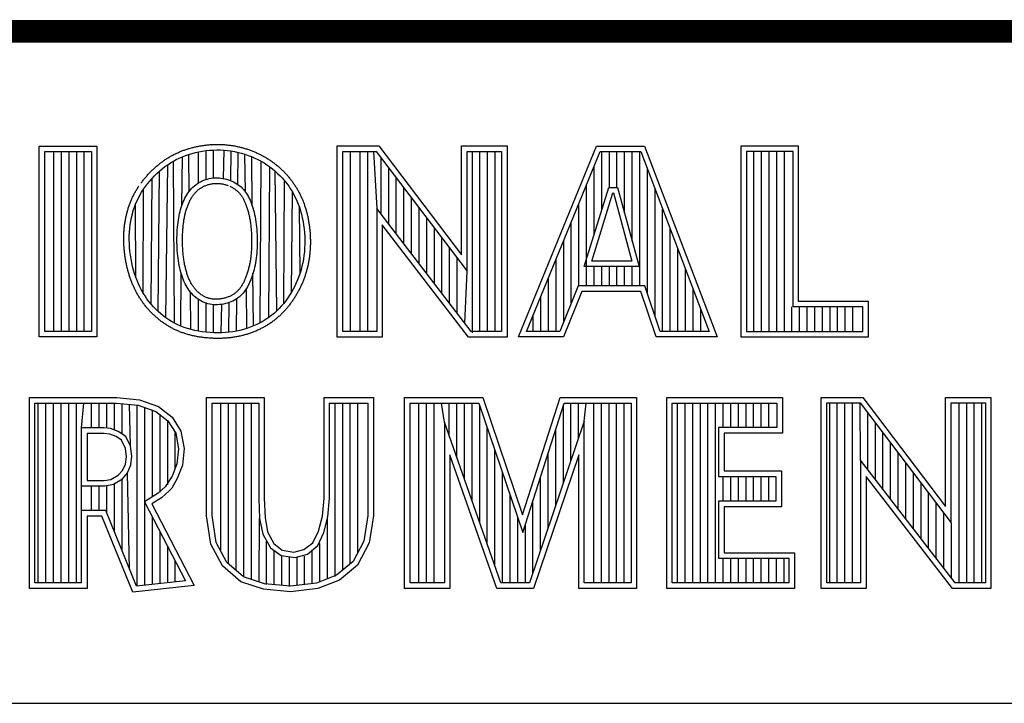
# Model space of a CAD drawing. Header units: inches. Extents: x 0 to 22, y 0 to 17.
# Tile 42 of 56: x 17.589 to 18.452, y 2.37 to 2.97. Entities that reach past the tile are written whole.
import ezdxf

# ---------------------------------------------------------------- set-up
doc = ezdxf.new("R2010")
doc.units = ezdxf.units.IN
doc.header["$LTSCALE"] = 1.21
doc.header["$MEASUREMENT"] = 0
doc.layers.get('0').update_dxf_attribs({"linetype": 'CONTINUOUS'})
doc.layers.add('NOTE', color=7, linetype='CONTINUOUS')
doc.styles.get("Standard").update_dxf_attribs({"font": 'txt', "width": 0.8})

# ---------------------------------------------------------------- blocks, each defined once
blk = doc.blocks.new('*T13')
at = {"color": 2, "linetype": 'Continuous'}
for p, q in [((0, 0), (5.13, 0)), ((0, 0), (0, -1.71)), ((5.13, 0), (5.13, -1.71)), ((0, -1.71), (5.13, -1.71))]:
    blk.add_line(p, q, dxfattribs=at)
at = {"layer": 'NOTE', "color": 7, "linetype": 'Continuous', "insert": (2.565, -1.145), "char_height": 0.2, "width": 2.24, "attachment_point": 2, "line_spacing_factor": 0.9}
blk.add_mtext('NI 950X', dxfattribs=at)

msp = doc.modelspace()

# ---------------------------------------------------------------- linework, layer by layer
at = {"color": 2, "linetype": 'Continuous'}
for p, q in [((16.375, 2.96), (21.5, 2.96)), ((17.60594, 2.85908), (17.65646, 2.85908)), ((17.60594, 2.69154), (17.60594, 2.85908)), ((17.65646, 2.85908), (17.65646, 2.69154)), ((17.86728, 2.85918), (17.90389, 2.85918)), ((17.86728, 2.69148), (17.86728, 2.85918)), ((17.90389, 2.85918), (17.97641, 2.76361)), ((17.97641, 2.85918), (18.01622, 2.85918)), ((17.97641, 2.76361), (17.97641, 2.85918)), ((18.01622, 2.85918), (18.01622, 2.69148)), ((18.02617, 2.69154), (18.09464, 2.85908)), ((18.09464, 2.85908), (18.13691, 2.85908)), ((18.13691, 2.85908), (18.20052, 2.69154)), ((18.27197, 2.85908), (18.22137, 2.85908)), ((18.22137, 2.85908), (18.22137, 2.69154)), ((18.27197, 2.72275), (18.27197, 2.85908)), ((17.6108, 2.85422), (17.6516, 2.85422)), ((17.6108, 2.6964), (17.6108, 2.85422)), ((17.61869, 2.6964), (17.61869, 2.85422)), ((17.62536, 2.6964), (17.62536, 2.85422)), ((17.63204, 2.6964), (17.63204, 2.85422)), ((17.63871, 2.6964), (17.63871, 2.85422)), ((17.64539, 2.6964), (17.64539, 2.85422)), ((17.6516, 2.85422), (17.6516, 2.6964)), ((17.7314, 2.8497), (17.73416, 2.85077)), ((17.73416, 2.85077), (17.73699, 2.85175)), ((17.73699, 2.85175), (17.73991, 2.85262)), ((17.73738, 2.81926), (17.73699, 2.85175)), ((17.73991, 2.85262), (17.74289, 2.8534)), ((17.74289, 2.8534), (17.74594, 2.85407)), ((17.74552, 2.82671), (17.74552, 2.85398)), ((17.74594, 2.85407), (17.74903, 2.85463)), ((17.74903, 2.85463), (17.75216, 2.85508)), ((17.75216, 2.85508), (17.75531, 2.8554)), ((17.7522, 2.82975), (17.7522, 2.85508)), ((17.75531, 2.8554), (17.75848, 2.85561)), ((17.75848, 2.85561), (17.76164, 2.85569)), ((17.75887, 2.83109), (17.75887, 2.85562)), ((17.76164, 2.85569), (17.7648, 2.85565)), ((17.7648, 2.85565), (17.76795, 2.85548)), ((17.76758, 2.83059), (17.76795, 2.85548)), ((17.76795, 2.85548), (17.77109, 2.85518)), ((17.77109, 2.85518), (17.77421, 2.85477)), ((17.77388, 2.82872), (17.77421, 2.85477)), ((17.77421, 2.85477), (17.7773, 2.85423)), ((17.7773, 2.85423), (17.78036, 2.85357)), ((17.7801, 2.82537), (17.78036, 2.85357)), ((17.78036, 2.85357), (17.78338, 2.8528)), ((17.78338, 2.8528), (17.78636, 2.85191)), ((17.78636, 2.85191), (17.78929, 2.8509)), ((17.78671, 2.81893), (17.78636, 2.85191)), ((17.78929, 2.8509), (17.79216, 2.84979)), ((17.87213, 2.85433), (17.90148, 2.85433)), ((17.87213, 2.69633), (17.87213, 2.85433)), ((17.87903, 2.69633), (17.87903, 2.85433)), ((17.8874, 2.69633), (17.8874, 2.85433)), ((17.89408, 2.69633), (17.89408, 2.85433)), ((17.89906, 2.85433), (17.90188, 2.80417)), ((17.90148, 2.85433), (17.98126, 2.74917)), ((17.98126, 2.85433), (18.01136, 2.85433)), ((17.98126, 2.74917), (17.98126, 2.85433)), ((17.98584, 2.69504), (17.98584, 2.85433)), ((17.99251, 2.69633), (17.99251, 2.85433)), ((17.99919, 2.69633), (17.99919, 2.85433)), ((18.00586, 2.69633), (18.00586, 2.85433)), ((18.01136, 2.85433), (18.01136, 2.69633)), ((18.0334, 2.6964), (18.0979, 2.85422)), ((18.0979, 2.85422), (18.13356, 2.85422)), ((18.09932, 2.80299), (18.09932, 2.85422)), ((18.10599, 2.82279), (18.10599, 2.85422)), ((18.11267, 2.82279), (18.11267, 2.85422)), ((18.11934, 2.80019), (18.11934, 2.85422)), ((18.12602, 2.77565), (18.12602, 2.85422)), ((18.1327, 2.73641), (18.1327, 2.85422)), ((18.13356, 2.85422), (18.19348, 2.6964)), ((18.26711, 2.85422), (18.22622, 2.85422)), ((18.22622, 2.85422), (18.22622, 2.6964)), ((18.23283, 2.6964), (18.23283, 2.85422)), ((18.2395, 2.6964), (18.2395, 2.85422)), ((18.24618, 2.6964), (18.24618, 2.85422)), ((18.25285, 2.6964), (18.25285, 2.85422)), ((18.25953, 2.6964), (18.25953, 2.85422)), ((18.26711, 2.71789), (18.26711, 2.85422)), ((17.71615, 2.84101), (17.71857, 2.84274)), ((17.71705, 2.70823), (17.71857, 2.84274)), ((17.71857, 2.84274), (17.72103, 2.84436)), ((17.72103, 2.84436), (17.72354, 2.84585)), ((17.72354, 2.84585), (17.72609, 2.84724)), ((17.72462, 2.70355), (17.72354, 2.84585)), ((17.72609, 2.84724), (17.72871, 2.84852)), ((17.72871, 2.84852), (17.7314, 2.8497)), ((17.73102, 2.80703), (17.7314, 2.8497)), ((17.79216, 2.84979), (17.79498, 2.84857)), ((17.79273, 2.80648), (17.79225, 2.84975)), ((17.79498, 2.84857), (17.79774, 2.84723)), ((17.79774, 2.84723), (17.80043, 2.8458)), ((17.79954, 2.70387), (17.80043, 2.8458)), ((17.80043, 2.8458), (17.80305, 2.84426)), ((17.80305, 2.84426), (17.8056, 2.84262)), ((17.8056, 2.84262), (17.80807, 2.84088)), ((17.90573, 2.79916), (17.90573, 2.84873)), ((17.70695, 2.83295), (17.70916, 2.83512)), ((17.70916, 2.83512), (17.71144, 2.83719)), ((17.71017, 2.71385), (17.71144, 2.83719)), ((17.71144, 2.83719), (17.71377, 2.83915)), ((17.71377, 2.83915), (17.71615, 2.84101)), ((17.8074, 2.70875), (17.80807, 2.84088)), ((17.80807, 2.84088), (17.81046, 2.83904)), ((17.81046, 2.83904), (17.81277, 2.83711)), ((17.81277, 2.83711), (17.815, 2.83509)), ((17.8143, 2.71449), (17.81277, 2.83711)), ((17.815, 2.83509), (17.81713, 2.83298)), ((17.91241, 2.79049), (17.91241, 2.83993)), ((18.09264, 2.78138), (18.09264, 2.84136)), ((18.13937, 2.72947), (18.13937, 2.83893)), ((17.69899, 2.8236), (17.70083, 2.82602)), ((17.70083, 2.82602), (17.70277, 2.82839)), ((17.70277, 2.82839), (17.70482, 2.83071)), ((17.70401, 2.72031), (17.70482, 2.83071)), ((17.70482, 2.83071), (17.70695, 2.83295)), ((17.74196, 2.82414), (17.74325, 2.82517)), ((17.74325, 2.82517), (17.74458, 2.82612)), ((17.74458, 2.82612), (17.74596, 2.82698)), ((17.74596, 2.82698), (17.74738, 2.82777)), ((17.74738, 2.82777), (17.74884, 2.82847)), ((17.74884, 2.82847), (17.75034, 2.82911)), ((17.75034, 2.82911), (17.75188, 2.82966)), ((17.75188, 2.82966), (17.75347, 2.83014)), ((17.75347, 2.83014), (17.75508, 2.83053)), ((17.75508, 2.83053), (17.75674, 2.83084)), ((17.75674, 2.83084), (17.75841, 2.83106)), ((17.75841, 2.83106), (17.76012, 2.83118)), ((17.76012, 2.83118), (17.76184, 2.83121)), ((17.76184, 2.83121), (17.76357, 2.83114)), ((17.76357, 2.83114), (17.76528, 2.83097)), ((17.76528, 2.83097), (17.76698, 2.83071)), ((17.76698, 2.83071), (17.76865, 2.83037)), ((17.76865, 2.83037), (17.77028, 2.82995)), ((17.77028, 2.82995), (17.77188, 2.82946)), ((17.77188, 2.82946), (17.77344, 2.8289)), ((17.77344, 2.8289), (17.77496, 2.82827)), ((17.77496, 2.82827), (17.77642, 2.82758)), ((17.77642, 2.82758), (17.77782, 2.82682)), ((17.77782, 2.82682), (17.77917, 2.82601)), ((17.77917, 2.82601), (17.78046, 2.82512)), ((17.78046, 2.82512), (17.78169, 2.82418)), ((17.81713, 2.83298), (17.81918, 2.8308)), ((17.81918, 2.8308), (17.82113, 2.82854)), ((17.8203, 2.72104), (17.82113, 2.82854)), ((17.82113, 2.82854), (17.82298, 2.82621)), ((17.82298, 2.82621), (17.82473, 2.82383)), ((17.91908, 2.78181), (17.91908, 2.83113)), ((18.08597, 2.73641), (18.08597, 2.82503)), ((17.6928, 2.81349), (17.69418, 2.81609)), ((17.69418, 2.81609), (17.69567, 2.81864)), ((17.69567, 2.81864), (17.69727, 2.82114)), ((17.69706, 2.7301), (17.69727, 2.82114)), ((17.69727, 2.82114), (17.69899, 2.8236)), ((17.73454, 2.81487), (17.73542, 2.81637)), ((17.73542, 2.81637), (17.73636, 2.81783)), ((17.73636, 2.81783), (17.73736, 2.81923)), ((17.73736, 2.81923), (17.73843, 2.82057)), ((17.73843, 2.82057), (17.73955, 2.82184)), ((17.73955, 2.82184), (17.74073, 2.82303)), ((17.74073, 2.82303), (17.74196, 2.82414)), ((17.78169, 2.82418), (17.78286, 2.82318)), ((17.78286, 2.82318), (17.78398, 2.82213)), ((17.78398, 2.82213), (17.78502, 2.82101)), ((17.78502, 2.82101), (17.78601, 2.81985)), ((17.78601, 2.81985), (17.78694, 2.81863)), ((17.78694, 2.81863), (17.78781, 2.81735)), ((17.78781, 2.81735), (17.78863, 2.81601)), ((17.78863, 2.81601), (17.78939, 2.81462)), ((17.82473, 2.82383), (17.82637, 2.82139)), ((17.82637, 2.82139), (17.82791, 2.81889)), ((17.8271, 2.73087), (17.82791, 2.81889)), ((17.82791, 2.81889), (17.82935, 2.81632)), ((17.82935, 2.81632), (17.83069, 2.81369)), ((17.92576, 2.77313), (17.92576, 2.82233)), ((18.08395, 2.75326), (18.10544, 2.82279)), ((18.09053, 2.75812), (18.10902, 2.81794)), ((18.10544, 2.82279), (18.1132, 2.82279)), ((18.10902, 2.81794), (18.10949, 2.81794)), ((18.10949, 2.81794), (18.12576, 2.75812)), ((18.1132, 2.82279), (18.13211, 2.75327)), ((18.14605, 2.70964), (18.14605, 2.82134)), ((17.68934, 2.80531), (17.69039, 2.80811)), ((17.69039, 2.80811), (17.69154, 2.81084)), ((17.69054, 2.7441), (17.69039, 2.80811)), ((17.69154, 2.81084), (17.6928, 2.81349)), ((17.73095, 2.80682), (17.73156, 2.80849)), ((17.73156, 2.80849), (17.73223, 2.81013)), ((17.73223, 2.81013), (17.73294, 2.81174)), ((17.73294, 2.81174), (17.73372, 2.81332)), ((17.73372, 2.81332), (17.73454, 2.81487)), ((17.78939, 2.81462), (17.79011, 2.81317)), ((17.79011, 2.81317), (17.7908, 2.81165)), ((17.7908, 2.81165), (17.79145, 2.81006)), ((17.79145, 2.81006), (17.79207, 2.8084)), ((17.79207, 2.8084), (17.79267, 2.80666)), ((17.83069, 2.81369), (17.83192, 2.81099)), ((17.83192, 2.81099), (17.83306, 2.8082)), ((17.83306, 2.8082), (17.8341, 2.80532)), ((17.93243, 2.76446), (17.93243, 2.81353)), ((18.07929, 2.73641), (18.07929, 2.80869)), ((17.68684, 2.79642), (17.68756, 2.79946)), ((17.68756, 2.79946), (17.6884, 2.80243)), ((17.6884, 2.80243), (17.68934, 2.80531)), ((17.72857, 2.79797), (17.72896, 2.79982)), ((17.72896, 2.79982), (17.72939, 2.80163)), ((17.72939, 2.80163), (17.72986, 2.8034)), ((17.72986, 2.8034), (17.73038, 2.80513)), ((17.73038, 2.80513), (17.73095, 2.80682)), ((17.79267, 2.80666), (17.79324, 2.80484)), ((17.79324, 2.80484), (17.79378, 2.80294)), ((17.79378, 2.80294), (17.79429, 2.80098)), ((17.79429, 2.80098), (17.79476, 2.79896)), ((17.79476, 2.79896), (17.79519, 2.79687)), ((17.8341, 2.80532), (17.83504, 2.80236)), ((17.83465, 2.74751), (17.8341, 2.80532)), ((17.83504, 2.80236), (17.83588, 2.79929)), ((17.83588, 2.79929), (17.83662, 2.79614)), ((17.98484, 2.69633), (17.90188, 2.80417)), ((17.90188, 2.80417), (17.90188, 2.69633)), ((17.93911, 2.75578), (17.93911, 2.80473)), ((18.15272, 2.6964), (18.15272, 2.80376)), ((17.68533, 2.78687), (17.68572, 2.79011)), ((17.68572, 2.79011), (17.68622, 2.7933)), ((17.68622, 2.7933), (17.68684, 2.79642)), ((17.72717, 2.78787), (17.72738, 2.79)), ((17.72738, 2.79), (17.72763, 2.79208)), ((17.72763, 2.79208), (17.72791, 2.7941)), ((17.72791, 2.7941), (17.72822, 2.79606)), ((17.72822, 2.79606), (17.72857, 2.79797)), ((17.79519, 2.79687), (17.79558, 2.79472)), ((17.79558, 2.79472), (17.79591, 2.79253)), ((17.79591, 2.79253), (17.7962, 2.79031)), ((17.7962, 2.79031), (17.79645, 2.78805)), ((17.83662, 2.79614), (17.83727, 2.79291)), ((17.83727, 2.79291), (17.8378, 2.78963)), ((17.98245, 2.69148), (17.90674, 2.7899)), ((17.90674, 2.7899), (17.90674, 2.69148)), ((17.94578, 2.7471), (17.94578, 2.79593)), ((18.07262, 2.72144), (18.07262, 2.79236)), ((17.68489, 2.78026), (17.68505, 2.78358)), ((17.68505, 2.78358), (17.68533, 2.78687)), ((17.72676, 2.78121), (17.72686, 2.78346)), ((17.72686, 2.78346), (17.727, 2.78569)), ((17.727, 2.78569), (17.72717, 2.78787)), ((17.79645, 2.78805), (17.79665, 2.78577)), ((17.79665, 2.78577), (17.7968, 2.78348)), ((17.7968, 2.78348), (17.79692, 2.78117)), ((17.8378, 2.78963), (17.83823, 2.78631)), ((17.83823, 2.78631), (17.83856, 2.78295)), ((17.83856, 2.78295), (17.83876, 2.77959)), ((17.95246, 2.73842), (17.95246, 2.78714)), ((18.1594, 2.6964), (18.1594, 2.78617)), ((17.68485, 2.77691), (17.68489, 2.78026)), ((17.68493, 2.77353), (17.68485, 2.77691)), ((17.68513, 2.77014), (17.68493, 2.77353)), ((17.72668, 2.77661), (17.7267, 2.77892)), ((17.7267, 2.77429), (17.72668, 2.77661)), ((17.7267, 2.77892), (17.72676, 2.78121)), ((17.72676, 2.77196), (17.7267, 2.77429)), ((17.79692, 2.78117), (17.797, 2.77886)), ((17.797, 2.77886), (17.79704, 2.77655)), ((17.79704, 2.77424), (17.797, 2.77194)), ((17.79704, 2.77655), (17.79704, 2.77424)), ((17.83884, 2.77289), (17.83871, 2.76957)), ((17.83876, 2.77959), (17.83886, 2.77623)), ((17.83886, 2.77623), (17.83884, 2.77289)), ((17.95913, 2.72975), (17.95913, 2.77834)), ((18.06594, 2.70483), (18.06594, 2.77602)), ((17.68544, 2.76675), (17.68513, 2.77014)), ((17.68586, 2.76337), (17.68544, 2.76675)), ((17.72686, 2.76964), (17.72676, 2.77196)), ((17.727, 2.76733), (17.72686, 2.76964)), ((17.72719, 2.76505), (17.727, 2.76733)), ((17.72741, 2.7628), (17.72719, 2.76505)), ((17.79666, 2.76515), (17.79645, 2.76294)), ((17.79681, 2.76739), (17.79666, 2.76515)), ((17.79693, 2.76966), (17.79681, 2.76739)), ((17.797, 2.77194), (17.79693, 2.76966)), ((17.83846, 2.76628), (17.8381, 2.76303)), ((17.83871, 2.76957), (17.83846, 2.76628)), ((17.96581, 2.72107), (17.96581, 2.76954)), ((18.16607, 2.6964), (18.16607, 2.76859)), ((17.68639, 2.76002), (17.68586, 2.76337)), ((17.68702, 2.75671), (17.68639, 2.76002)), ((17.68776, 2.75345), (17.68702, 2.75671)), ((17.72767, 2.76059), (17.72741, 2.7628)), ((17.72796, 2.75842), (17.72767, 2.76059)), ((17.7283, 2.75632), (17.72796, 2.75842)), ((17.72867, 2.75427), (17.7283, 2.75632)), ((17.79557, 2.75654), (17.79517, 2.7545)), ((17.79591, 2.75862), (17.79557, 2.75654)), ((17.7962, 2.76076), (17.79591, 2.75862)), ((17.79645, 2.76294), (17.7962, 2.76076)), ((17.83705, 2.75665), (17.83636, 2.75354)), ((17.83763, 2.75981), (17.83705, 2.75665)), ((17.8381, 2.76303), (17.83763, 2.75981)), ((17.97249, 2.71239), (17.97249, 2.76074)), ((18.05927, 2.6964), (18.05927, 2.75969)), ((18.12576, 2.75812), (18.09053, 2.75812)), ((17.68859, 2.75026), (17.68776, 2.75345)), ((17.68952, 2.74714), (17.68859, 2.75026)), ((17.69054, 2.7441), (17.68952, 2.74714)), ((17.72909, 2.75228), (17.72867, 2.75427)), ((17.72954, 2.75035), (17.72909, 2.75228)), ((17.73003, 2.74847), (17.72954, 2.75035)), ((17.73057, 2.74664), (17.73003, 2.74847)), ((17.73009, 2.70098), (17.73049, 2.74688)), ((17.79321, 2.74691), (17.79263, 2.74514)), ((17.79375, 2.74873), (17.79321, 2.74691)), ((17.79389, 2.70117), (17.79338, 2.74747)), ((17.79427, 2.7506), (17.79375, 2.74873)), ((17.79474, 2.75252), (17.79427, 2.7506)), ((17.79517, 2.7545), (17.79474, 2.75252)), ((17.83465, 2.74751), (17.83364, 2.74458)), ((17.83556, 2.75049), (17.83465, 2.74751)), ((17.83636, 2.75354), (17.83556, 2.75049)), ((17.97916, 2.70372), (17.98126, 2.74917)), ((18.13211, 2.75327), (18.08395, 2.75326)), ((18.09264, 2.73641), (18.09264, 2.75326)), ((18.09932, 2.73641), (18.09932, 2.75327)), ((18.10599, 2.73641), (18.10599, 2.75327)), ((18.11267, 2.73641), (18.11267, 2.75327)), ((18.11934, 2.73641), (18.11934, 2.75327)), ((18.12602, 2.73641), (18.12602, 2.75327)), ((18.17275, 2.6964), (18.17275, 2.75101)), ((17.69165, 2.74114), (17.69054, 2.7441)), ((17.69286, 2.73826), (17.69165, 2.74114)), ((17.69417, 2.73546), (17.69286, 2.73826)), ((17.73114, 2.74486), (17.73057, 2.74664)), ((17.73175, 2.74313), (17.73114, 2.74486)), ((17.73241, 2.74145), (17.73175, 2.74313)), ((17.73311, 2.7398), (17.73241, 2.74145)), ((17.73387, 2.7382), (17.73311, 2.7398)), ((17.73467, 2.73665), (17.73387, 2.7382)), ((17.78999, 2.7385), (17.78924, 2.73694)), ((17.79071, 2.7401), (17.78999, 2.7385)), ((17.79138, 2.74174), (17.79071, 2.7401)), ((17.79202, 2.74342), (17.79138, 2.74174)), ((17.79263, 2.74514), (17.79202, 2.74342)), ((17.83131, 2.73892), (17.83, 2.73618)), ((17.83252, 2.74172), (17.83131, 2.73892)), ((17.83364, 2.74458), (17.83252, 2.74172)), ((18.05259, 2.6964), (18.05259, 2.74335)), ((17.69557, 2.73274), (17.69417, 2.73546)), ((17.69706, 2.7301), (17.69557, 2.73274)), ((17.69866, 2.72753), (17.69706, 2.7301)), ((17.73553, 2.73513), (17.73467, 2.73665)), ((17.73645, 2.73367), (17.73553, 2.73513)), ((17.73743, 2.73225), (17.73645, 2.73367)), ((17.73848, 2.73089), (17.73743, 2.73225)), ((17.73885, 2.69804), (17.73845, 2.73093)), ((17.73959, 2.72959), (17.73848, 2.73089)), ((17.74076, 2.72835), (17.73959, 2.72959)), ((17.78465, 2.72992), (17.78355, 2.72871)), ((17.78569, 2.73121), (17.78465, 2.72992)), ((17.78666, 2.73256), (17.78569, 2.73121)), ((17.78758, 2.73397), (17.78666, 2.73256)), ((17.78843, 2.73543), (17.78758, 2.73397)), ((17.78799, 2.69895), (17.78762, 2.73403)), ((17.78924, 2.73694), (17.78843, 2.73543)), ((17.8271, 2.73087), (17.82552, 2.72831)), ((17.82859, 2.73349), (17.8271, 2.73087)), ((17.83, 2.73618), (17.82859, 2.73349)), ((18.07864, 2.73641), (18.06255, 2.6964)), ((18.08192, 2.73156), (18.06583, 2.69154)), ((18.13703, 2.73641), (18.07864, 2.73641)), ((18.13355, 2.73156), (18.08192, 2.73156)), ((18.14701, 2.69154), (18.13355, 2.73156)), ((18.1505, 2.6964), (18.13703, 2.73641)), ((18.17942, 2.6964), (18.17942, 2.73342)), ((17.70035, 2.72504), (17.69866, 2.72753)), ((17.70213, 2.72264), (17.70035, 2.72504)), ((17.70401, 2.72031), (17.70213, 2.72264)), ((17.74199, 2.72717), (17.74076, 2.72835)), ((17.74328, 2.72606), (17.74199, 2.72717)), ((17.74463, 2.72503), (17.74328, 2.72606)), ((17.74604, 2.72408), (17.74463, 2.72503)), ((17.74552, 2.69658), (17.74552, 2.72443)), ((17.7475, 2.72321), (17.74604, 2.72408)), ((17.74902, 2.72243), (17.7475, 2.72321)), ((17.75058, 2.72175), (17.74902, 2.72243)), ((17.75218, 2.72116), (17.75058, 2.72175)), ((17.75381, 2.72067), (17.75218, 2.72116)), ((17.7522, 2.69565), (17.7522, 2.72116)), ((17.76923, 2.72079), (17.76754, 2.7204)), ((17.77089, 2.72125), (17.76923, 2.72079)), ((17.77251, 2.72179), (17.77089, 2.72125)), ((17.77222, 2.69561), (17.77255, 2.7218)), ((17.77408, 2.7224), (17.77251, 2.72179)), ((17.77561, 2.72308), (17.77408, 2.7224)), ((17.77708, 2.72382), (17.77561, 2.72308)), ((17.77849, 2.72464), (17.77708, 2.72382)), ((17.77985, 2.72555), (17.77849, 2.72464)), ((17.7789, 2.69661), (17.77916, 2.72509)), ((17.78114, 2.72652), (17.77985, 2.72555)), ((17.78238, 2.72758), (17.78114, 2.72652)), ((17.78355, 2.72871), (17.78238, 2.72758)), ((17.8203, 2.72104), (17.8184, 2.71877)), ((17.82213, 2.72338), (17.8203, 2.72104)), ((17.82386, 2.72581), (17.82213, 2.72338)), ((17.82552, 2.72831), (17.82386, 2.72581)), ((18.04592, 2.6964), (18.04592, 2.72702)), ((18.33325, 2.72275), (18.27197, 2.72275)), ((18.33325, 2.69154), (18.33325, 2.72275)), ((17.70598, 2.71807), (17.70401, 2.72031)), ((17.70803, 2.71591), (17.70598, 2.71807)), ((17.71017, 2.71385), (17.70803, 2.71591)), ((17.71239, 2.71188), (17.71017, 2.71385)), ((17.75548, 2.72029), (17.75381, 2.72067)), ((17.75717, 2.72001), (17.75548, 2.72029)), ((17.75888, 2.71983), (17.75717, 2.72001)), ((17.75887, 2.69518), (17.75887, 2.71983)), ((17.76061, 2.71974), (17.75888, 2.71983)), ((17.76235, 2.71977), (17.76061, 2.71974)), ((17.76409, 2.71989), (17.76235, 2.71977)), ((17.76582, 2.7201), (17.76409, 2.71989)), ((17.76555, 2.69516), (17.76592, 2.72012)), ((17.76754, 2.7204), (17.76582, 2.7201)), ((17.81211, 2.71249), (17.80981, 2.71057)), ((17.8143, 2.71449), (17.81211, 2.71249)), ((17.8164, 2.71659), (17.8143, 2.71449)), ((17.8184, 2.71877), (17.8164, 2.71659)), ((18.1861, 2.6964), (18.1861, 2.71584)), ((18.2662, 2.6964), (18.2662, 2.71789)), ((18.32839, 2.71789), (18.26711, 2.71789)), ((18.27288, 2.6964), (18.27288, 2.71789)), ((18.27956, 2.6964), (18.27956, 2.71789)), ((18.28623, 2.6964), (18.28623, 2.71789)), ((18.29291, 2.6964), (18.29291, 2.71789)), ((18.29958, 2.6964), (18.29958, 2.71789)), ((18.30626, 2.6964), (18.30626, 2.71789)), ((18.31293, 2.6964), (18.31293, 2.71789)), ((18.31961, 2.6964), (18.31961, 2.71789)), ((18.32839, 2.6964), (18.32839, 2.71789)), ((17.71468, 2.71001), (17.71239, 2.71188)), ((17.71705, 2.70823), (17.71468, 2.71001)), ((17.71949, 2.70657), (17.71705, 2.70823)), ((17.72201, 2.705), (17.71949, 2.70657)), ((17.72462, 2.70355), (17.72201, 2.705)), ((17.72731, 2.70221), (17.72462, 2.70355)), ((17.79954, 2.70387), (17.79675, 2.70246)), ((17.80226, 2.70539), (17.79954, 2.70387)), ((17.80488, 2.70702), (17.80226, 2.70539)), ((17.8074, 2.70875), (17.80488, 2.70702)), ((17.80981, 2.71057), (17.8074, 2.70875)), ((18.03924, 2.6964), (18.03924, 2.71068)), ((17.6516, 2.6964), (17.6108, 2.6964)), ((17.73009, 2.70098), (17.72731, 2.70221)), ((17.73298, 2.69986), (17.73009, 2.70098)), ((17.73597, 2.69887), (17.73298, 2.69986)), ((17.73907, 2.69798), (17.73597, 2.69887)), ((17.74228, 2.69722), (17.73907, 2.69798)), ((17.74557, 2.69657), (17.74228, 2.69722)), ((17.74892, 2.69605), (17.74557, 2.69657)), ((17.75231, 2.69564), (17.74892, 2.69605)), ((17.75572, 2.69535), (17.75231, 2.69564)), ((17.75914, 2.69517), (17.75572, 2.69535)), ((17.76253, 2.69511), (17.75914, 2.69517)), ((17.76588, 2.69517), (17.76253, 2.69511)), ((17.76918, 2.69535), (17.76588, 2.69517)), ((17.77243, 2.69564), (17.76918, 2.69535)), ((17.77564, 2.69605), (17.77243, 2.69564)), ((17.7788, 2.69659), (17.77564, 2.69605)), ((17.78191, 2.69725), (17.7788, 2.69659)), ((17.78497, 2.69803), (17.78191, 2.69725)), ((17.78799, 2.69895), (17.78497, 2.69803)), ((17.79097, 2.69999), (17.78799, 2.69895)), ((17.79389, 2.70117), (17.79097, 2.69999)), ((17.79675, 2.70246), (17.79389, 2.70117)), ((17.90188, 2.69633), (17.87213, 2.69633)), ((18.01136, 2.69633), (17.98484, 2.69633)), ((18.06255, 2.6964), (18.0334, 2.6964)), ((18.19348, 2.6964), (18.1505, 2.6964)), ((18.22622, 2.6964), (18.32839, 2.6964)), ((17.65646, 2.69154), (17.60594, 2.69154)), ((17.90674, 2.69148), (17.86728, 2.69148)), ((18.01622, 2.69148), (17.98245, 2.69148)), ((18.06583, 2.69154), (18.02617, 2.69154)), ((18.20052, 2.69154), (18.14701, 2.69154)), ((18.22137, 2.69154), (18.33325, 2.69154)), ((17.59726, 2.63838), (17.67396, 2.63838)), ((17.59726, 2.47075), (17.59726, 2.63838)), ((17.67396, 2.63838), (17.69383, 2.6364)), ((17.69383, 2.6364), (17.7106, 2.6305)), ((17.75268, 2.63838), (17.80328, 2.63838)), ((17.75268, 2.53454), (17.75268, 2.63838)), ((17.80328, 2.63838), (17.80328, 2.54993)), ((17.85571, 2.63838), (17.89897, 2.63838)), ((17.85571, 2.54993), (17.85571, 2.63838)), ((17.89897, 2.63838), (17.89897, 2.53454)), ((17.92641, 2.63838), (17.99489, 2.63838)), ((17.92641, 2.47075), (17.92641, 2.63838)), ((17.99489, 2.63838), (18.02985, 2.53552)), ((18.02985, 2.53552), (18.06289, 2.63838)), ((18.06289, 2.63838), (18.12993, 2.63838)), ((18.12993, 2.63838), (18.12993, 2.47075)), ((18.15638, 2.63838), (18.25782, 2.63838)), ((18.15638, 2.47075), (18.15638, 2.63838)), ((18.25782, 2.63838), (18.25782, 2.60707)), ((18.29184, 2.63846), (18.32845, 2.63846)), ((18.29184, 2.47075), (18.29184, 2.63846)), ((18.32845, 2.63846), (18.40096, 2.54288)), ((18.40096, 2.63846), (18.44078, 2.63846)), ((18.40096, 2.54288), (18.40096, 2.63846)), ((18.44078, 2.63846), (18.44078, 2.47075)), ((17.60211, 2.63352), (17.67372, 2.63352)), ((17.60211, 2.47561), (17.60211, 2.63352)), ((17.60506, 2.47561), (17.60506, 2.63352)), ((17.61173, 2.47561), (17.61173, 2.63352)), ((17.61841, 2.47561), (17.61841, 2.63352)), ((17.62509, 2.47561), (17.62509, 2.63352)), ((17.63176, 2.47561), (17.63176, 2.63352)), ((17.63844, 2.47561), (17.63844, 2.63352)), ((17.64302, 2.61177), (17.64511, 2.63352)), ((17.65179, 2.61177), (17.65179, 2.63352)), ((17.65846, 2.61177), (17.65846, 2.63352)), ((17.66514, 2.61149), (17.66514, 2.63352)), ((17.67181, 2.60984), (17.67181, 2.63352)), ((17.67372, 2.63352), (17.69277, 2.63163)), ((17.67849, 2.60645), (17.67849, 2.63305)), ((17.68583, 2.59559), (17.68516, 2.63238)), ((17.69184, 2.47286), (17.69184, 2.63172)), ((17.69277, 2.63163), (17.70823, 2.62619)), ((17.69851, 2.47359), (17.69851, 2.6296)), ((17.70519, 2.55119), (17.70519, 2.62726)), ((17.70823, 2.62619), (17.71873, 2.6179)), ((17.7106, 2.6305), (17.7224, 2.62119)), ((17.75754, 2.63352), (17.79842, 2.63352)), ((17.75754, 2.5349), (17.75754, 2.63352)), ((17.76527, 2.50329), (17.76527, 2.63352)), ((17.77194, 2.49237), (17.77194, 2.63352)), ((17.77862, 2.48661), (17.77862, 2.63352)), ((17.7853, 2.48085), (17.7853, 2.63352)), ((17.79197, 2.47868), (17.79197, 2.63352)), ((17.79842, 2.63352), (17.79843, 2.54972)), ((17.86056, 2.63352), (17.89412, 2.63352)), ((17.86056, 2.54993), (17.86056, 2.63352)), ((17.8654, 2.48119), (17.8654, 2.63352)), ((17.87208, 2.48678), (17.87208, 2.63352)), ((17.87875, 2.49236), (17.87875, 2.63352)), ((17.88543, 2.50242), (17.88543, 2.63352)), ((17.89412, 2.63352), (17.89412, 2.53491)), ((17.93126, 2.63352), (17.99141, 2.63352)), ((17.93126, 2.47561), (17.93126, 2.63352)), ((17.93883, 2.47561), (17.93883, 2.63352)), ((17.94551, 2.47561), (17.94551, 2.63352)), ((17.95218, 2.47561), (17.95218, 2.63352)), ((17.9613, 2.61668), (17.95886, 2.63352)), ((17.96553, 2.60461), (17.96553, 2.63352)), ((17.97221, 2.58558), (17.97221, 2.63352)), ((17.97888, 2.56655), (17.97888, 2.63352)), ((17.98556, 2.54752), (17.98556, 2.63352)), ((17.99141, 2.63352), (18.02998, 2.52005)), ((17.99223, 2.52849), (17.99223, 2.6311)), ((18.02998, 2.52005), (18.06643, 2.63352)), ((18.06566, 2.5634), (18.06566, 2.63114)), ((18.06643, 2.63352), (18.12508, 2.63352)), ((18.07234, 2.58312), (18.07234, 2.63352)), ((18.07901, 2.60284), (18.07901, 2.63352)), ((18.08403, 2.61765), (18.08569, 2.63352)), ((18.09236, 2.47561), (18.09236, 2.63352)), ((18.09904, 2.47561), (18.09904, 2.63352)), ((18.10572, 2.47561), (18.10572, 2.63352)), ((18.11239, 2.47561), (18.11239, 2.63352)), ((18.11907, 2.47561), (18.11907, 2.63352)), ((18.12508, 2.63352), (18.12508, 2.47561)), ((18.16123, 2.63352), (18.25297, 2.63352)), ((18.16123, 2.47561), (18.16123, 2.63352)), ((18.16579, 2.47561), (18.16579, 2.63352)), ((18.17247, 2.47561), (18.17247, 2.63352)), ((18.17914, 2.47561), (18.17914, 2.63352)), ((18.18582, 2.47561), (18.18582, 2.63352)), ((18.1925, 2.47561), (18.1925, 2.63352)), ((18.19917, 2.47561), (18.19917, 2.63352)), ((18.20585, 2.61193), (18.20585, 2.63352)), ((18.21252, 2.61193), (18.21252, 2.63352)), ((18.2192, 2.61193), (18.2192, 2.63352)), ((18.22587, 2.61193), (18.22587, 2.63352)), ((18.23255, 2.61193), (18.23255, 2.63352)), ((18.23922, 2.61193), (18.23922, 2.63352)), ((18.2459, 2.61193), (18.2459, 2.63352)), ((18.25297, 2.63352), (18.25297, 2.61193)), ((18.29669, 2.6336), (18.32604, 2.6336)), ((18.29669, 2.47561), (18.29669, 2.6336)), ((18.2993, 2.47561), (18.2993, 2.6336)), ((18.30598, 2.47561), (18.30598, 2.6336)), ((18.31265, 2.47561), (18.31265, 2.6336)), ((18.31933, 2.47561), (18.31933, 2.6336)), ((18.32644, 2.58345), (18.326, 2.6336)), ((18.32604, 2.6336), (18.40582, 2.52845)), ((18.40582, 2.6336), (18.43592, 2.6336)), ((18.40582, 2.52845), (18.40582, 2.6336)), ((18.41278, 2.47561), (18.41278, 2.6336)), ((18.41946, 2.47561), (18.41946, 2.6336)), ((18.42614, 2.47561), (18.42614, 2.6336)), ((18.43281, 2.47561), (18.43281, 2.6336)), ((18.43592, 2.6336), (18.43592, 2.47561)), ((17.71187, 2.55539), (17.71187, 2.62332)), ((17.71854, 2.5619), (17.71854, 2.61805)), ((17.71873, 2.6179), (17.72556, 2.60698)), ((17.7224, 2.62119), (17.73016, 2.60877)), ((18.08403, 2.61765), (18.03594, 2.47561)), ((18.08403, 2.47561), (18.08403, 2.61765)), ((18.33268, 2.57533), (18.33268, 2.62485)), ((17.66278, 2.61177), (17.64302, 2.61177)), ((17.64302, 2.47561), (17.64302, 2.61177)), ((17.66835, 2.61111), (17.66278, 2.61177)), ((17.6751, 2.60864), (17.66835, 2.61111)), ((17.68184, 2.60429), (17.6751, 2.60864)), ((17.73016, 2.60877), (17.73296, 2.59356)), ((18.01078, 2.47561), (17.9613, 2.61668)), ((17.9613, 2.61668), (17.9613, 2.47561)), ((17.99891, 2.50946), (17.99891, 2.61146)), ((18.05899, 2.54369), (18.05899, 2.61036)), ((18.25297, 2.61193), (18.20177, 2.61193)), ((18.20177, 2.61193), (18.20177, 2.56916)), ((18.33936, 2.56665), (18.33936, 2.61605)), ((17.66278, 2.60691), (17.64788, 2.60691)), ((17.64788, 2.60691), (17.64788, 2.56563)), ((17.66775, 2.60629), (17.66278, 2.60691)), ((17.67334, 2.60412), (17.66775, 2.60629)), ((17.678, 2.60101), (17.67334, 2.60412)), ((17.68141, 2.59356), (17.678, 2.60101)), ((17.68583, 2.59559), (17.68184, 2.60429)), ((17.72522, 2.57652), (17.72522, 2.60753)), ((17.72556, 2.60698), (17.72806, 2.59338)), ((18.25782, 2.60707), (18.20662, 2.60707)), ((18.20662, 2.60707), (18.20662, 2.57401)), ((18.34603, 2.55798), (18.34603, 2.60725)), ((17.68234, 2.58642), (17.68141, 2.59356)), ((17.68716, 2.58705), (17.68583, 2.59559)), ((17.72806, 2.59338), (17.72665, 2.58015)), ((17.73296, 2.59356), (17.73141, 2.57898)), ((18.00558, 2.49042), (18.00558, 2.59182)), ((18.35271, 2.5493), (18.35271, 2.59845)), ((17.68141, 2.57991), (17.68234, 2.58642)), ((17.68622, 2.57922), (17.68716, 2.58705)), ((18.00734, 2.47075), (17.96616, 2.58817)), ((17.96616, 2.58817), (17.96616, 2.47075)), ((18.07917, 2.58817), (18.03942, 2.47075)), ((18.05231, 2.52397), (18.05231, 2.58957)), ((18.07917, 2.47075), (18.07917, 2.58817)), ((18.4094, 2.47561), (18.32644, 2.58345)), ((18.32644, 2.58345), (18.32644, 2.47561)), ((18.35938, 2.54062), (18.35938, 2.58966)), ((17.6752, 2.57028), (17.67893, 2.57432)), ((17.67893, 2.57432), (17.68141, 2.57991)), ((17.68337, 2.57235), (17.68622, 2.57922)), ((17.72665, 2.58015), (17.72235, 2.56926)), ((17.73141, 2.57898), (17.72675, 2.56718)), ((18.20662, 2.57401), (18.25687, 2.57401)), ((18.25687, 2.57401), (18.25687, 2.54254)), ((18.36606, 2.53195), (18.36606, 2.58086)), ((17.64788, 2.56563), (17.66278, 2.56563)), ((17.66278, 2.56563), (17.66868, 2.56656)), ((17.66868, 2.56656), (17.6752, 2.57028)), ((17.67109, 2.56234), (17.67877, 2.56699)), ((17.67849, 2.50381), (17.67849, 2.56666)), ((17.67877, 2.56699), (17.68337, 2.57235)), ((17.68516, 2.48733), (17.68337, 2.57235)), ((17.72235, 2.56926), (17.71635, 2.55992)), ((17.72675, 2.56718), (17.72209, 2.5588)), ((18.01226, 2.47561), (18.01226, 2.57218)), ((18.04564, 2.50425), (18.04564, 2.56879)), ((18.20177, 2.56916), (18.25201, 2.56916)), ((18.20585, 2.5474), (18.20585, 2.56916)), ((18.21252, 2.5474), (18.21252, 2.56916)), ((18.2192, 2.5474), (18.2192, 2.56916)), ((18.22587, 2.5474), (18.22587, 2.56916)), ((18.23255, 2.5474), (18.23255, 2.56916)), ((18.23922, 2.5474), (18.23922, 2.56916)), ((18.2459, 2.5474), (18.2459, 2.56916)), ((18.25201, 2.56916), (18.25201, 2.5474)), ((18.40701, 2.47075), (18.33129, 2.56917)), ((18.33129, 2.56917), (18.33129, 2.47075)), ((18.37273, 2.52327), (18.37273, 2.57206)), ((17.64302, 2.56077), (17.66354, 2.56083)), ((17.65179, 2.53913), (17.65179, 2.5608)), ((17.65846, 2.53913), (17.65846, 2.56082)), ((17.66354, 2.56083), (17.67109, 2.56234)), ((17.66514, 2.53679), (17.66514, 2.56084)), ((17.67181, 2.5203), (17.67181, 2.56249)), ((17.71635, 2.55992), (17.71014, 2.5543)), ((17.72209, 2.5588), (17.71961, 2.55632)), ((18.37941, 2.51459), (18.37941, 2.56326)), ((17.71014, 2.5543), (17.69835, 2.54688)), ((17.71309, 2.55042), (17.7047, 2.54514)), ((17.71961, 2.55632), (17.71309, 2.55042)), ((17.79843, 2.54972), (17.79923, 2.53223)), ((17.80328, 2.54993), (17.80401, 2.53307)), ((17.85424, 2.53417), (17.85571, 2.54993)), ((17.85908, 2.53372), (17.86056, 2.54993)), ((18.01893, 2.47561), (18.01893, 2.55254)), ((18.38608, 2.50591), (18.38608, 2.55446)), ((17.69835, 2.54688), (17.7341, 2.4775)), ((17.7047, 2.54514), (17.74165, 2.47344)), ((18.03896, 2.48453), (18.03896, 2.54801)), ((18.25201, 2.5474), (18.20177, 2.5474)), ((18.20177, 2.5474), (18.20177, 2.49732)), ((18.25687, 2.54254), (18.20662, 2.54254)), ((18.20662, 2.54254), (18.20662, 2.50218)), ((18.39276, 2.49724), (18.39276, 2.54566)), ((17.66419, 2.53913), (17.64302, 2.53913)), ((17.66092, 2.53428), (17.64788, 2.53428)), ((17.64788, 2.53428), (17.64788, 2.47075)), ((17.68794, 2.46755), (17.66092, 2.53428)), ((17.69106, 2.47277), (17.66419, 2.53913)), ((17.70519, 2.47433), (17.70519, 2.5336)), ((17.75635, 2.50962), (17.75268, 2.53454)), ((17.76103, 2.51117), (17.75754, 2.5349)), ((17.79865, 2.47645), (17.79923, 2.53223)), ((17.79923, 2.53223), (17.80193, 2.51832)), ((17.80401, 2.53307), (17.80621, 2.52061)), ((17.85094, 2.52098), (17.85424, 2.53417)), ((17.85565, 2.5198), (17.85908, 2.53372)), ((17.85872, 2.47925), (17.85872, 2.53229)), ((17.89412, 2.53491), (17.89063, 2.51226)), ((17.89897, 2.53454), (17.89531, 2.51072)), ((18.02561, 2.47561), (18.02561, 2.5329)), ((18.39943, 2.48856), (18.39943, 2.53686)), ((18.03229, 2.47561), (18.03229, 2.52723)), ((18.40611, 2.47988), (18.40611, 2.52807)), ((17.71187, 2.47506), (17.71187, 2.52065)), ((17.80193, 2.51832), (17.80868, 2.50656)), ((17.80621, 2.52061), (17.81171, 2.51035)), ((17.84581, 2.51072), (17.85094, 2.52098)), ((17.85015, 2.50855), (17.85565, 2.5198)), ((17.71854, 2.47579), (17.71854, 2.50769)), ((17.76661, 2.49056), (17.75635, 2.50962)), ((17.77046, 2.49365), (17.76103, 2.51117)), ((17.80532, 2.47423), (17.80532, 2.51241)), ((17.80868, 2.50656), (17.81819, 2.49971)), ((17.81171, 2.51035), (17.81904, 2.50449)), ((17.82931, 2.50266), (17.83811, 2.50486)), ((17.83811, 2.50486), (17.84581, 2.51072)), ((17.84105, 2.50099), (17.85015, 2.50855)), ((17.85205, 2.47668), (17.85205, 2.51012)), ((17.89063, 2.51226), (17.88119, 2.49441)), ((17.89531, 2.51072), (17.88504, 2.49129)), ((17.812, 2.47404), (17.812, 2.50417)), ((17.81819, 2.49971), (17.83049, 2.49795)), ((17.81867, 2.47343), (17.81867, 2.49936)), ((17.81904, 2.50449), (17.82931, 2.50266)), ((17.82535, 2.4726), (17.82535, 2.49868)), ((17.83049, 2.49795), (17.84105, 2.50099)), ((17.83202, 2.47343), (17.83202, 2.49773)), ((17.8387, 2.47425), (17.8387, 2.49904)), ((17.84537, 2.47507), (17.84537, 2.50458)), ((18.20177, 2.49732), (18.26346, 2.49732)), ((18.20585, 2.47561), (18.20585, 2.49732)), ((18.20662, 2.50218), (18.26831, 2.50218)), ((18.21252, 2.47561), (18.21252, 2.49732)), ((18.2192, 2.47561), (18.2192, 2.49732)), ((18.22587, 2.47561), (18.22587, 2.49732)), ((18.23255, 2.47561), (18.23255, 2.49732)), ((18.23922, 2.47561), (18.23922, 2.49732)), ((18.2459, 2.47561), (18.2459, 2.49732)), ((18.25257, 2.47561), (18.25257, 2.49732)), ((18.25925, 2.47561), (18.25925, 2.49732)), ((18.26346, 2.49732), (18.26346, 2.47561)), ((18.26831, 2.50218), (18.26831, 2.47075)), ((17.72522, 2.47652), (17.72522, 2.49474)), ((17.78274, 2.47664), (17.76661, 2.49056)), ((17.78519, 2.48094), (17.77046, 2.49365)), ((17.88119, 2.49441), (17.86678, 2.48234)), ((17.88504, 2.49129), (17.86927, 2.4781)), ((17.80355, 2.47482), (17.78519, 2.48094)), ((17.86678, 2.48234), (17.84903, 2.47552)), ((17.64788, 2.47075), (17.59726, 2.47075)), ((17.64302, 2.47561), (17.60211, 2.47561)), ((17.74165, 2.47344), (17.68794, 2.46755)), ((17.7341, 2.4775), (17.69106, 2.47277)), ((17.80255, 2.47004), (17.78274, 2.47664)), ((17.8263, 2.47272), (17.80355, 2.47482)), ((17.84903, 2.47552), (17.8263, 2.47272)), ((17.85021, 2.47077), (17.82638, 2.46784)), ((17.86927, 2.4781), (17.85021, 2.47077)), ((17.96616, 2.47075), (17.92641, 2.47075)), ((17.9613, 2.47561), (17.93126, 2.47561)), ((18.03942, 2.47075), (18.00734, 2.47075)), ((18.03594, 2.47561), (18.01078, 2.47561)), ((18.12993, 2.47075), (18.07917, 2.47075)), ((18.12508, 2.47561), (18.08403, 2.47561)), ((18.26831, 2.47075), (18.15638, 2.47075)), ((18.26346, 2.47561), (18.16123, 2.47561)), ((18.33129, 2.47075), (18.29184, 2.47075)), ((18.32644, 2.47561), (18.29669, 2.47561)), ((18.44078, 2.47075), (18.40701, 2.47075)), ((18.43592, 2.47561), (18.4094, 2.47561)), ((17.82638, 2.46784), (17.80255, 2.47004)), ((16.7288, 2.37), (21.5, 2.37))]:
    msp.add_line(p, q, dxfattribs=at)
at = {"color": 7, "linetype": 'Continuous', "const_width": 0.02}
msp.add_lwpolyline([(13.6, 2.95953), (21.5, 2.96)], dxfattribs=at)
at = {"color": 2, "linetype": 'Continuous'}
for points, knots in [([(17.69507, 2.82646), (17.69568, 2.82734), (17.69702, 2.82904), (17.69906, 2.83156), (17.70123, 2.834), (17.70348, 2.83638), (17.70581, 2.83866), (17.70822, 2.84085), (17.7107, 2.84294), (17.71322, 2.84491), (17.7158, 2.84676), (17.71843, 2.84849), (17.72112, 2.85009), (17.72386, 2.85158), (17.72667, 2.85295), (17.72954, 2.85421), (17.73249, 2.85536), (17.73551, 2.85639), (17.7386, 2.85732), (17.74177, 2.85814), (17.74499, 2.85885), (17.74826, 2.85944), (17.75157, 2.85992), (17.7549, 2.86027), (17.75826, 2.86049), (17.76161, 2.86057), (17.76497, 2.86052), (17.76831, 2.86034), (17.77164, 2.86003), (17.77495, 2.85959), (17.77823, 2.85902), (17.78147, 2.85832), (17.78468, 2.8575), (17.78784, 2.85655), (17.79095, 2.85549), (17.79401, 2.8543), (17.79701, 2.853), (17.79994, 2.85159), (17.80281, 2.85006), (17.80561, 2.84842), (17.80832, 2.84667), (17.81096, 2.84481), (17.81351, 2.84285), (17.81598, 2.84079), (17.81835, 2.83863), (17.82062, 2.83639), (17.8228, 2.83406), (17.82488, 2.83166), (17.82685, 2.82918), (17.82871, 2.82664), (17.83047, 2.82403), (17.83212, 2.82136), (17.83366, 2.81862), (17.83509, 2.8158), (17.8364, 2.81291), (17.83762, 2.80993), (17.83872, 2.80687), (17.83972, 2.80372), (17.84061, 2.80048), (17.84139, 2.79716), (17.84207, 2.79377), (17.84263, 2.79033), (17.84308, 2.78685), (17.84342, 2.78334), (17.84363, 2.77981), (17.84373, 2.77629), (17.84372, 2.77279), (17.84357, 2.7693), (17.84332, 2.76584), (17.84294, 2.76241), (17.84244, 2.75903), (17.84183, 2.75569), (17.8411, 2.7524), (17.84025, 2.74917), (17.83929, 2.74601), (17.83822, 2.74291), (17.83703, 2.73987), (17.83574, 2.7369), (17.83436, 2.734), (17.83287, 2.73116), (17.8313, 2.72839), (17.82963, 2.72568), (17.82788, 2.72304), (17.82603, 2.72047), (17.8241, 2.71797), (17.82206, 2.71555), (17.81992, 2.71321), (17.81767, 2.71096), (17.81531, 2.70881), (17.81283, 2.70674), (17.81024, 2.70479), (17.80754, 2.70293), (17.80473, 2.70119), (17.80183, 2.69956), (17.79885, 2.69806), (17.7958, 2.69668), (17.79268, 2.69543), (17.78951, 2.69431), (17.78628, 2.69334), (17.78302, 2.6925), (17.77971, 2.6918), (17.77635, 2.69123), (17.77295, 2.69079), (17.76951, 2.69048), (17.76603, 2.6903), (17.76251, 2.69024), (17.75896, 2.6903), (17.75539, 2.69048), (17.75181, 2.69079), (17.74825, 2.69122), (17.74473, 2.69177), (17.74126, 2.69245), (17.73786, 2.69326), (17.73455, 2.6942), (17.73134, 2.69527), (17.72824, 2.69646), (17.72524, 2.69779), (17.72235, 2.69923), (17.71954, 2.70079), (17.71684, 2.70248), (17.71421, 2.70426), (17.71168, 2.70616), (17.70922, 2.70817), (17.70685, 2.71027), (17.70457, 2.71248), (17.70238, 2.71478), (17.70028, 2.71717), (17.69827, 2.71965), (17.69637, 2.72222), (17.69456, 2.72488), (17.69286, 2.72761), (17.69128, 2.73043), (17.68978, 2.73332), (17.6884, 2.7363), (17.68712, 2.73935), (17.68594, 2.74248), (17.68487, 2.74568), (17.68389, 2.74896), (17.68302, 2.75231), (17.68225, 2.75573), (17.68158, 2.75919), (17.68103, 2.7627), (17.68059, 2.76623), (17.68027, 2.76978), (17.68006, 2.77333), (17.67998, 2.77687), (17.68002, 2.7804), (17.68019, 2.78389), (17.68048, 2.78736), (17.68089, 2.79077), (17.68142, 2.79414), (17.68207, 2.79744), (17.68284, 2.80067), (17.68373, 2.80383), (17.68473, 2.80691), (17.68585, 2.80991), (17.68709, 2.81283), (17.68845, 2.81568), (17.68992, 2.81847), (17.69152, 2.82119), (17.69263, 2.82298), (17.69324, 2.82384)], [0, 0, 0, 0, 0.006131, 0.012311, 0.018522, 0.024745, 0.030965, 0.03716, 0.043317, 0.049414, 0.055442, 0.061419, 0.067359, 0.073285, 0.079217, 0.085174, 0.091176, 0.097243, 0.103389, 0.109608, 0.115887, 0.122209, 0.128566, 0.134948, 0.141339, 0.14773, 0.154108, 0.160476, 0.166834, 0.173176, 0.179505, 0.185815, 0.192108, 0.198383, 0.204637, 0.210869, 0.217084, 0.223277, 0.229454, 0.235614, 0.241758, 0.24789, 0.254011, 0.260117, 0.266209, 0.272286, 0.278348, 0.284387, 0.290405, 0.296402, 0.302372, 0.308334, 0.314302, 0.320295, 0.326333, 0.332435, 0.338618, 0.344901, 0.351292, 0.357785, 0.364362, 0.370998, 0.377683, 0.38439, 0.391105, 0.397807, 0.40448, 0.411115, 0.417715, 0.424271, 0.430775, 0.437234, 0.443635, 0.44998, 0.456268, 0.462503, 0.468694, 0.474845, 0.480961, 0.487049, 0.493113, 0.499152, 0.505181, 0.511193, 0.517204, 0.52321, 0.529234, 0.535275, 0.541351, 0.547471, 0.553651, 0.559883, 0.566166, 0.572487, 0.578838, 0.585211, 0.591602, 0.597998, 0.604394, 0.610804, 0.617234, 0.623698, 0.63021, 0.63677, 0.643394, 0.650087, 0.656849, 0.663662, 0.670495, 0.67732, 0.684112, 0.690846, 0.697496, 0.704042, 0.710462, 0.716774, 0.722995, 0.729145, 0.735239, 0.741293, 0.747323, 0.753343, 0.759363, 0.765391, 0.771423, 0.777463, 0.783519, 0.789584, 0.795666, 0.801763, 0.807882, 0.814029, 0.820215, 0.826447, 0.832735, 0.839087, 0.845514, 0.852019, 0.858606, 0.865266, 0.871979, 0.878728, 0.885504, 0.892282, 0.899051, 0.905795, 0.912502, 0.91916, 0.925765, 0.932311, 0.938789, 0.945193, 0.951515, 0.957749, 0.963896, 0.969976, 0.976002, 0.981997, 0.987983, 0.993978, 1, 1, 1, 1]), ([(17.77298, 2.82383), (17.77341, 2.82366), (17.77422, 2.82326), (17.77541, 2.82262), (17.77654, 2.82193), (17.77762, 2.8212), (17.77864, 2.82042), (17.77962, 2.81958), (17.78054, 2.81871), (17.78141, 2.81778), (17.78224, 2.81681), (17.78301, 2.81579), (17.78374, 2.81471), (17.78444, 2.81357), (17.78511, 2.81236), (17.78574, 2.81108), (17.78635, 2.80971), (17.78694, 2.80827), (17.78752, 2.80674), (17.78807, 2.80512), (17.78861, 2.80342), (17.78911, 2.80165), (17.78959, 2.79981), (17.79003, 2.7979), (17.79044, 2.79593), (17.7908, 2.79391), (17.79112, 2.79184), (17.79139, 2.78972), (17.79162, 2.78757), (17.79181, 2.78539), (17.79197, 2.78318), (17.79208, 2.78096), (17.79215, 2.77874), (17.79219, 2.77651), (17.79219, 2.77428), (17.79216, 2.77207), (17.79208, 2.76987), (17.79198, 2.7677), (17.79182, 2.76555), (17.79163, 2.76345), (17.7914, 2.76138), (17.79112, 2.75937), (17.7908, 2.7574), (17.79043, 2.75549), (17.79002, 2.75364), (17.78958, 2.75183), (17.7891, 2.75008), (17.78859, 2.74837), (17.78804, 2.74671), (17.78747, 2.7451), (17.78688, 2.74354), (17.78626, 2.74202), (17.7856, 2.74056), (17.78492, 2.73915), (17.78421, 2.7378), (17.78346, 2.73652), (17.78267, 2.73531), (17.78185, 2.73416), (17.78098, 2.73309), (17.78007, 2.73209), (17.77911, 2.73116), (17.77811, 2.7303), (17.77705, 2.72949), (17.77593, 2.72876), (17.77475, 2.72807), (17.77352, 2.72744), (17.77222, 2.72687), (17.77087, 2.72635), (17.76947, 2.72588), (17.76804, 2.72548), (17.76658, 2.72515), (17.76511, 2.72489), (17.76363, 2.72471), (17.76216, 2.7246), (17.7607, 2.72459), (17.75925, 2.72465), (17.75783, 2.7248), (17.75643, 2.72504), (17.75505, 2.72536), (17.7537, 2.72576), (17.75238, 2.72624), (17.7511, 2.7268), (17.74985, 2.72745), (17.74864, 2.72817), (17.74746, 2.72896), (17.74633, 2.72983), (17.74524, 2.73076), (17.74419, 2.73176), (17.74319, 2.73282), (17.74225, 2.73394), (17.74134, 2.73511), (17.74049, 2.73635), (17.73969, 2.73763), (17.73892, 2.73897), (17.73821, 2.74036), (17.73753, 2.7418), (17.73689, 2.74329), (17.73629, 2.74483), (17.73573, 2.74643), (17.7352, 2.74808), (17.7347, 2.74978), (17.73424, 2.75153), (17.73382, 2.75335), (17.73343, 2.75522), (17.73307, 2.75716), (17.73276, 2.75915), (17.73247, 2.76121), (17.73222, 2.76333), (17.73201, 2.76549), (17.73184, 2.76768), (17.7317, 2.7699), (17.7316, 2.77213), (17.73154, 2.77437), (17.73153, 2.77661), (17.73154, 2.77883), (17.7316, 2.78102), (17.7317, 2.78319), (17.73183, 2.78533), (17.732, 2.78742), (17.7322, 2.78946), (17.73244, 2.79145), (17.7327, 2.79337), (17.733, 2.79522), (17.73333, 2.79702), (17.73369, 2.79875), (17.73409, 2.80043), (17.73453, 2.80207), (17.735, 2.80366), (17.73552, 2.80521), (17.73608, 2.80673), (17.73668, 2.80823), (17.73734, 2.80969), (17.73803, 2.81112), (17.73877, 2.81249), (17.73954, 2.81383), (17.74037, 2.8151), (17.74123, 2.81631), (17.74213, 2.81745), (17.74308, 2.81852), (17.74407, 2.81952), (17.74509, 2.82045), (17.74616, 2.8213), (17.74727, 2.82209), (17.74842, 2.82281), (17.74961, 2.82347), (17.75084, 2.82406), (17.7521, 2.82459), (17.75341, 2.82506), (17.75474, 2.82546), (17.75611, 2.8258), (17.7575, 2.82605), (17.75891, 2.82624), (17.76034, 2.82634), (17.76178, 2.82637), (17.76323, 2.8263), (17.76468, 2.82616), (17.76613, 2.82594), (17.76756, 2.82565), (17.76897, 2.82529), (17.77035, 2.82486), (17.77125, 2.82455), (17.77169, 2.82437)], [0, 0, 0, 0, 0.005205, 0.010301, 0.015317, 0.020264, 0.025147, 0.029993, 0.034814, 0.03962, 0.044431, 0.049285, 0.054218, 0.059275, 0.064493, 0.069905, 0.075551, 0.081469, 0.08767, 0.094153, 0.100901, 0.107892, 0.115113, 0.122544, 0.130165, 0.137963, 0.145914, 0.154014, 0.162225, 0.170537, 0.178924, 0.187353, 0.19582, 0.204283, 0.21273, 0.221135, 0.229471, 0.237732, 0.245879, 0.253908, 0.261788, 0.269507, 0.277051, 0.284422, 0.291622, 0.298666, 0.305557, 0.31231, 0.318924, 0.325398, 0.331748, 0.33796, 0.344036, 0.349961, 0.355743, 0.36137, 0.366856, 0.372198, 0.377411, 0.382525, 0.387572, 0.392587, 0.397609, 0.402674, 0.40782, 0.413067, 0.418456, 0.423959, 0.429543, 0.435185, 0.440861, 0.446532, 0.452182, 0.457782, 0.463317, 0.468791, 0.474218, 0.479601, 0.484946, 0.490278, 0.495591, 0.500909, 0.506231, 0.511577, 0.516941, 0.522349, 0.527788, 0.533263, 0.53878, 0.544339, 0.549949, 0.555611, 0.561357, 0.567182, 0.57311, 0.579137, 0.58529, 0.591566, 0.597981, 0.604531, 0.611244, 0.618124, 0.625184, 0.632436, 0.639892, 0.647562, 0.65545, 0.66353, 0.671769, 0.680119, 0.68856, 0.697052, 0.705554, 0.714038, 0.722464, 0.730805, 0.73905, 0.747163, 0.755126, 0.762912, 0.770495, 0.777854, 0.784979, 0.791879, 0.79859, 0.805133, 0.811526, 0.817813, 0.824015, 0.830162, 0.836274, 0.842341, 0.84835, 0.854289, 0.860138, 0.865885, 0.871529, 0.87705, 0.882456, 0.887765, 0.892999, 0.898175, 0.903319, 0.908447, 0.913587, 0.918756, 0.923962, 0.929209, 0.934501, 0.939823, 0.945179, 0.950577, 0.956002, 0.961472, 0.966983, 0.972522, 0.978068, 0.983612, 0.98913, 0.994598, 1, 1, 1, 1])]:
    msp.add_open_spline(points, degree=3, knots=knots, dxfattribs=at)

# ---------------------------------------------------------------- block references
msp.add_blockref('*T13', (16.37365, 2.95963))

doc.saveas('drawing.dxf')
